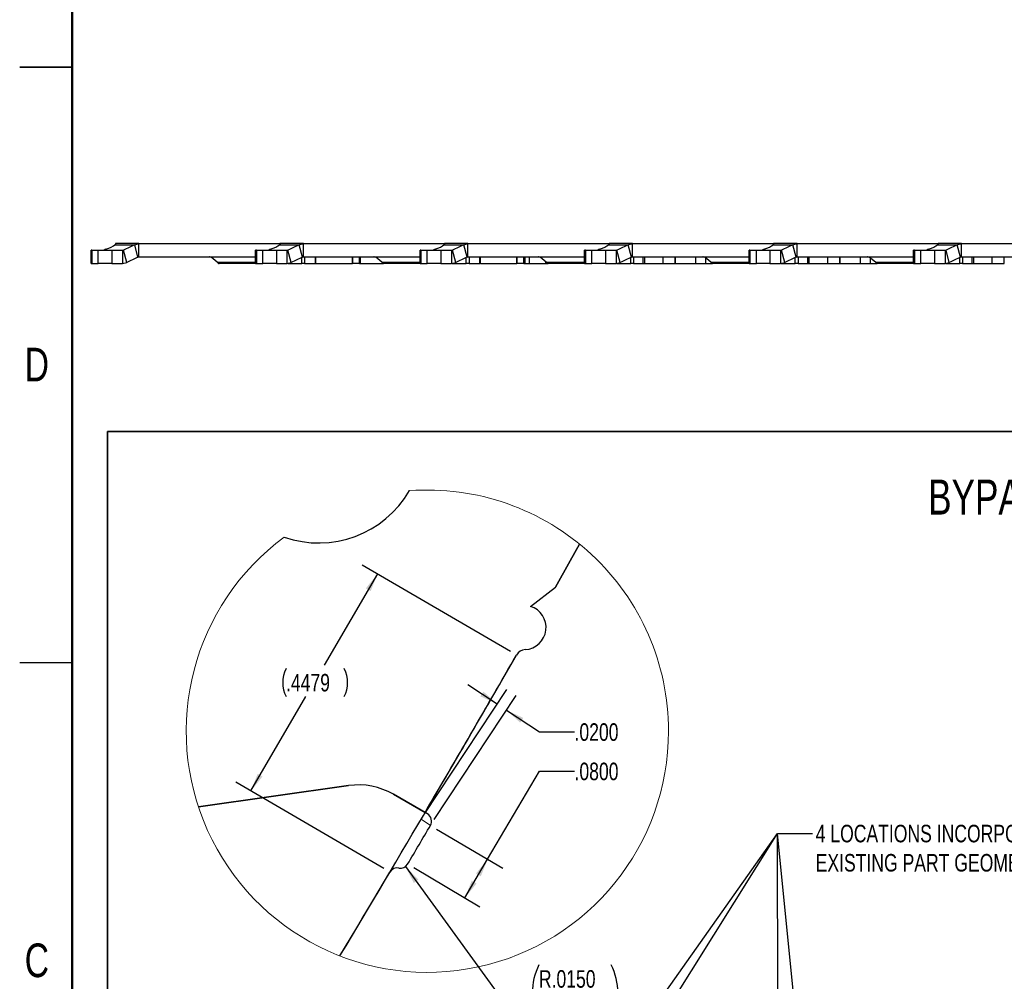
# Model space of a CAD drawing. Header units: inches. Extents: x 0.1 to 87.3, y 0.1 to 33.9.
# Tile 9 of 164: x 0.1 to 7.1, y 10.5 to 17.3. Entities that reach past the tile are written whole.
import ezdxf

# ---------------------------------------------------------------- set-up
doc = ezdxf.new("R2010")
doc.units = ezdxf.units.IN
doc.header["$MEASUREMENT"] = 0
doc.linetypes.add('CENTERX2', pattern=[0.8, 0.5, -0.1, 0.1, -0.1])
doc.layers.add('BOARDER_2', color=5, linetype='Continuous', lineweight=35)
doc.layers.add('DIMENSIONS', color=171, linetype='Continuous')
doc.layers.add('NOTES', color=5, linetype='Continuous')
doc.styles.add('SLDTEXTSTYLE0', font='TXT', dxfattribs={"width": 0.75})
doc.dimstyles.new('SLDDIMSTYLE11', dxfattribs={"dimtxt": 0.125, "dimasz": 0.13, "dimexe": 0, "dimexo": 0.0625, "dimgap": 0.03125, "dimtad": 0, "dimtih": 1, "dimtoh": 1, "dimdec": 4, "dimlfac": 0.25, "dimrnd": 1e-09, "dimzin": 4, "dimdsep": 46, "dimtxsty": 'SLDTEXTSTYLE0', "dimsah": 1, "dimcen": 0.09, "dimadec": 0, "dimazin": 1, "dimtfac": 1, "dimtdec": 4, "dimtofl": 0, "dimtmove": 0, "dimatfit": 3, "dimfxl": 1, "dimfrac": 2, "dimtolj": 1, "dimtzin": 12, "dimarcsym": 0})
doc.dimstyles.new('SLDDIMSTYLE12', dxfattribs={"dimtxt": 0.125, "dimasz": 0.13, "dimexe": 0, "dimexo": 0.0625, "dimgap": 0.03125, "dimtad": 0, "dimtih": 1, "dimtoh": 1, "dimdec": 4, "dimlfac": 0.25, "dimrnd": 1e-09, "dimzin": 4, "dimdsep": 46, "dimtxsty": 'SLDTEXTSTYLE0', "dimsah": 1, "dimcen": 0, "dimadec": 0, "dimazin": 1, "dimtfac": 1, "dimtdec": 4, "dimtofl": 0, "dimtmove": 0, "dimatfit": 3, "dimfxl": 1, "dimfrac": 2, "dimtolj": 1, "dimtzin": 12, "dimarcsym": 0})
doc.dimstyles.new('SLDDIMSTYLE13', dxfattribs={"dimtxt": 0.125, "dimasz": 0.13, "dimexe": 0, "dimexo": 0.0625, "dimgap": 0.03125, "dimtad": 0, "dimtih": 1, "dimtoh": 1, "dimdec": 4, "dimlfac": 0.25, "dimrnd": 1e-09, "dimzin": 12, "dimdsep": 46, "dimtxsty": 'SLDTEXTSTYLE0', "dimsah": 1, "dimcen": 0.09, "dimadec": 0, "dimazin": 3, "dimtfac": 1, "dimtdec": 4, "dimtofl": 0, "dimtmove": 0, "dimatfit": 3, "dimfxl": 1, "dimfrac": 2, "dimtolj": 1, "dimtzin": 12, "dimarcsym": 0})
doc.dimstyles.new('SLDDIMSTYLE4', dxfattribs={"dimtxt": 0.18, "dimasz": 0.13, "dimexe": 0, "dimexo": 0.0625, "dimgap": 0, "dimtad": 0, "dimtih": 1, "dimtoh": 1, "dimdec": 0, "dimrnd": 1e-09, "dimzin": 0, "dimdsep": 46, "dimtxsty": 'Standard', "dimsah": 1, "dimcen": 0.09, "dimadec": 0, "dimazin": 0, "dimtfac": 0.13, "dimtdec": 0, "dimtofl": 0, "dimtmove": 0, "dimatfit": 3, "dimfxl": 1, "dimfrac": 2, "dimtolj": 1, "dimtzin": 0, "dimarcsym": 0})
doc.dimstyles.new('SLDDIMSTYLE9', dxfattribs={"dimtxt": 0.125, "dimasz": 0.13, "dimexe": 0, "dimexo": 0.0625, "dimgap": 0.03125, "dimtad": 0, "dimtih": 1, "dimtoh": 1, "dimdec": 4, "dimlfac": 0.25, "dimrnd": 1e-09, "dimzin": 4, "dimdsep": 46, "dimtxsty": 'SLDTEXTSTYLE0', "dimsah": 1, "dimcen": 0.09, "dimadec": 0, "dimazin": 1, "dimtfac": 1, "dimtdec": 4, "dimtmove": 0, "dimatfit": 0, "dimfxl": 1, "dimfrac": 2, "dimtolj": 1, "dimtzin": 12, "dimarcsym": 0})

# ---------------------------------------------------------------- blocks, each defined once
blk = doc.blocks.new('_D_29')
at = {"layer": 'DIMENSIONS'}
for p, q in [((3.5314, 12.4558), (3.3228, 12.5935)), ((3.0162, 11.6754), (3.6003, 12.5601)), ((3.083, 11.6313), (3.6671, 12.5161)), ((3.5982, 12.4117), (3.8335, 12.2564)), ((3.8335, 12.2564), (4.0835, 12.2564))]:
    blk.add_line(p, q, dxfattribs=at)
for points in [[(3.5314, 12.4558), (3.434, 12.5441), (3.4119, 12.5107)], [(3.5982, 12.4117), (3.6957, 12.3234), (3.7177, 12.3568)]]:
    blk.add_solid(points, dxfattribs=at)
at = {"layer": 'DIMENSIONS', "insert": (4.0835, 12.3183), "char_height": 0.125, "attachment_point": 1, "style": 'SLDTEXTSTYLE0'}
blk.add_mtext('.0200', dxfattribs=at)
blk = doc.blocks.new('_D_30')
at = {"layer": 'DIMENSIONS'}
for p, q in [((3.4638, 11.3488), (3.8335, 11.9757)), ((3.8335, 11.9757), (4.0835, 11.9757)), ((3.0985, 11.5642), (3.5715, 11.2853)), ((3.3013, 11.0731), (3.4638, 11.3488)), ((2.936, 11.2885), (3.4089, 11.0096))]:
    blk.add_line(p, q, dxfattribs=at)
for points in [[(3.4638, 11.3488), (3.3806, 11.247), (3.415, 11.2266)], [(3.3013, 11.0731), (3.3845, 11.175), (3.3501, 11.1953)]]:
    blk.add_solid(points, dxfattribs=at)
at = {"layer": 'DIMENSIONS', "insert": (4.0835, 12.0376), "char_height": 0.125, "attachment_point": 1, "style": 'SLDTEXTSTYLE0'}
blk.add_mtext('.0800', dxfattribs=at)
blk = doc.blocks.new('_D_31')
at = {"layer": 'DIMENSIONS'}
for p, q in [((3.626, 12.8299), (2.5695, 13.4463)), ((2.6774, 13.3834), (2.2982, 12.7334)), ((1.7746, 11.836), (2.1676, 12.5096)), ((2.7233, 11.2825), (1.6667, 11.8989))]:
    blk.add_line(p, q, dxfattribs=at)
for centre, start, end in [((2.2236, 12.6088), 153.43495, 206.56505), ((2.2423, 12.6088), 333.43495, 26.56505)]:
    blk.add_arc(centre, 0.2219, start, end, dxfattribs=at)
for points in [[(2.6774, 13.3834), (2.5946, 13.2811), (2.6292, 13.261)], [(1.7746, 11.836), (1.8574, 11.9382), (1.8229, 11.9583)]]:
    blk.add_solid(points, dxfattribs=at)
at = {"layer": 'DIMENSIONS', "insert": (2.0251, 12.6707), "char_height": 0.125, "attachment_point": 1, "style": 'SLDTEXTSTYLE0'}
blk.add_mtext('.4479', dxfattribs=at)
blk = doc.blocks.new('_D_32')
at = {"layer": 'DIMENSIONS'}
for p, q in [((2.8766, 11.296), (3.5324, 10.396)), ((3.5324, 10.396), (3.7824, 10.396))]:
    blk.add_line(p, q, dxfattribs=at)
for centre, start, end in [((4.2262, 10.396), 153.43495, 206.56505), ((3.9493, 10.396), 333.43495, 26.56505)]:
    blk.add_arc(centre, 0.4437, start, end, dxfattribs=at)
blk.add_solid([(2.8766, 11.296), (2.937, 11.1792), (2.9693, 11.2027)], dxfattribs=at)
at = {"layer": 'DIMENSIONS', "char_height": 0.125, "attachment_point": 1, "style": 'SLDTEXTSTYLE0'}
for s, insert in [('R.0150', (3.8293, 10.5572)), ('TYP', (3.9536, 10.3587))]:
    blk.add_mtext(s, dxfattribs=dict(at, insert=insert))

msp = doc.modelspace()

# ---------------------------------------------------------------- linework, layer by layer
at = {"color": 7, "linetype": 'Continuous', "lineweight": 50}
msp.add_line((0.5, 0.5), (0.5, 33.5), dxfattribs=at)
at = {"color": 7, "linetype": 'Continuous', "lineweight": 25}
for p, q in [((0.124961, 17), (0.500039, 17)), ((0.5, 17), (0.125, 17)), ((0.807975, 15.739943), (0.807975, 15.734976)), ((0.807975, 15.739943), (0.808313, 15.739943)), ((0.808927, 15.739943), (0.808313, 15.739943)), ((0.808313, 15.739943), (0.808313, 15.735301)), ((0.810804, 15.73981), (0.808927, 15.739943)), ((0.975991, 15.739943), (0.808927, 15.739943)), ((0.92769, 15.740312), (0.92769, 15.739943)), ((0.943417, 15.739943), (0.943417, 15.740312)), ((0.945501, 15.731844), (0.975991, 15.739943)), ((0.95877, 15.739943), (0.95877, 15.740312)), ((0.975991, 15.645455), (0.975991, 15.739943)), ((0.975991, 15.739943), (1.982677, 15.739943)), ((1.007588, 15.740312), (1.007588, 15.739943)), ((1.021171, 15.739943), (1.021171, 15.740312)), ((1.156714, 15.740312), (1.156714, 15.739943)), ((1.168962, 15.740312), (1.168962, 15.739943)), ((1.261556, 15.740312), (1.261556, 15.739943)), ((1.267818, 15.740312), (1.267818, 15.739943)), ((1.301226, 15.739943), (1.301226, 15.740312)), ((1.307488, 15.739943), (1.307488, 15.740312)), ((1.382534, 15.740337), (1.382534, 15.739943)), ((1.396754, 15.740312), (1.396754, 15.739943)), ((1.412746, 15.739943), (1.412746, 15.740312)), ((1.428744, 15.739943), (1.428744, 15.740312)), ((1.49799, 15.740312), (1.49799, 15.739943)), ((1.504537, 15.740312), (1.504537, 15.739943)), ((1.538527, 15.740312), (1.538527, 15.739943)), ((1.545274, 15.740312), (1.545274, 15.739943)), ((1.566881, 15.739943), (1.566881, 15.740312)), ((1.574068, 15.739943), (1.574068, 15.740312)), ((1.584272, 15.739943), (1.584272, 15.740312)), ((1.590912, 15.739943), (1.590912, 15.740312)), ((1.981725, 15.739943), (1.981725, 15.734976)), ((1.981725, 15.739943), (1.982063, 15.739943)), ((1.982677, 15.739943), (1.982063, 15.739943)), ((1.982063, 15.739943), (1.982063, 15.735301)), ((1.984554, 15.73981), (1.982677, 15.739943)), ((2.149741, 15.739943), (1.982677, 15.739943)), ((2.10144, 15.740312), (2.10144, 15.739943)), ((2.117167, 15.739943), (2.117167, 15.740312)), ((2.119251, 15.731844), (2.149741, 15.739943)), ((2.13252, 15.739943), (2.13252, 15.740312)), ((2.149741, 15.645455), (2.149741, 15.739943)), ((2.149741, 15.739943), (3.155475, 15.739943)), ((2.181338, 15.740312), (2.181338, 15.739943)), ((2.194921, 15.739943), (2.194921, 15.740312)), ((2.330464, 15.740312), (2.330464, 15.739943)), ((2.342712, 15.740312), (2.342712, 15.739943)), ((2.435306, 15.740312), (2.435306, 15.739943)), ((2.441568, 15.740312), (2.441568, 15.739943)), ((2.474976, 15.739943), (2.474976, 15.740312)), ((2.481238, 15.739943), (2.481238, 15.740312)), ((2.556284, 15.740337), (2.556284, 15.739943)), ((2.570504, 15.740312), (2.570504, 15.739943)), ((2.586496, 15.739943), (2.586496, 15.740312)), ((2.602494, 15.739943), (2.602494, 15.740312)), ((2.67174, 15.740312), (2.67174, 15.739943)), ((2.678287, 15.740312), (2.678287, 15.739943)), ((2.712277, 15.740312), (2.712277, 15.739943)), ((2.719024, 15.740312), (2.719024, 15.739943)), ((2.740631, 15.739943), (2.740631, 15.740312)), ((2.747818, 15.739943), (2.747818, 15.740312)), ((2.758022, 15.739943), (2.758022, 15.740312)), ((2.764662, 15.739943), (2.764662, 15.740312)), ((3.155475, 15.739943), (3.155475, 15.734976)), ((3.155475, 15.739943), (3.155813, 15.739943)), ((3.156427, 15.739943), (3.155813, 15.739943)), ((3.155813, 15.739943), (3.155813, 15.735301)), ((3.158304, 15.73981), (3.156427, 15.739943)), ((3.323491, 15.739943), (3.156427, 15.739943)), ((3.27519, 15.740312), (3.27519, 15.739943)), ((3.290917, 15.739943), (3.290917, 15.740312)), ((3.293001, 15.731844), (3.323491, 15.739943)), ((3.30627, 15.739943), (3.30627, 15.740312)), ((3.323491, 15.645455), (3.323491, 15.739943)), ((3.323491, 15.739943), (4.329225, 15.739943)), ((3.355088, 15.740312), (3.355088, 15.739943)), ((3.368671, 15.739943), (3.368671, 15.740312)), ((3.504214, 15.740312), (3.504214, 15.739943)), ((3.516462, 15.740312), (3.516462, 15.739943)), ((3.609056, 15.740312), (3.609056, 15.739943)), ((3.615318, 15.740312), (3.615318, 15.739943)), ((3.648726, 15.739943), (3.648726, 15.740312)), ((3.654988, 15.739943), (3.654988, 15.740312)), ((3.730034, 15.740337), (3.730034, 15.739943)), ((3.744254, 15.740312), (3.744254, 15.739943)), ((3.760246, 15.739943), (3.760246, 15.740312)), ((3.776244, 15.739943), (3.776244, 15.740312)), ((3.84549, 15.740312), (3.84549, 15.739943)), ((3.852037, 15.740312), (3.852037, 15.739943)), ((3.886027, 15.740312), (3.886027, 15.739943)), ((3.892774, 15.740312), (3.892774, 15.739943)), ((3.914381, 15.739943), (3.914381, 15.740312)), ((3.921568, 15.739943), (3.921568, 15.740312)), ((3.931772, 15.739943), (3.931772, 15.740312)), ((3.938412, 15.739943), (3.938412, 15.740312)), ((4.329225, 15.739943), (4.329225, 15.734976)), ((4.329225, 15.739943), (4.329563, 15.739943)), ((4.330177, 15.739943), (4.329563, 15.739943)), ((4.329563, 15.739943), (4.329563, 15.735301)), ((4.332054, 15.73981), (4.330177, 15.739943)), ((4.497241, 15.739943), (4.330177, 15.739943)), ((4.44894, 15.740312), (4.44894, 15.739943)), ((4.464667, 15.739943), (4.464667, 15.740312)), ((4.466751, 15.731844), (4.497241, 15.739943)), ((4.48002, 15.739943), (4.48002, 15.740312)), ((4.497241, 15.645455), (4.497241, 15.739943)), ((4.497241, 15.739943), (5.502975, 15.739943)), ((4.528838, 15.740312), (4.528838, 15.739943)), ((4.542421, 15.739943), (4.542421, 15.740312)), ((4.677964, 15.740312), (4.677964, 15.739943)), ((4.690212, 15.740312), (4.690212, 15.739943)), ((4.782806, 15.740312), (4.782806, 15.739943)), ((4.789068, 15.740312), (4.789068, 15.739943)), ((4.822476, 15.739943), (4.822476, 15.740312)), ((4.828738, 15.739943), (4.828738, 15.740312)), ((4.903784, 15.740337), (4.903784, 15.739943)), ((4.918004, 15.740312), (4.918004, 15.739943)), ((4.933996, 15.739943), (4.933996, 15.740312)), ((4.949994, 15.739943), (4.949994, 15.740312)), ((5.01924, 15.740312), (5.01924, 15.739943)), ((5.025787, 15.740312), (5.025787, 15.739943)), ((5.059777, 15.740312), (5.059777, 15.739943)), ((5.066524, 15.740312), (5.066524, 15.739943)), ((5.088131, 15.739943), (5.088131, 15.740312)), ((5.095318, 15.739943), (5.095318, 15.740312)), ((5.105522, 15.739943), (5.105522, 15.740312)), ((5.112162, 15.739943), (5.112162, 15.740312)), ((5.502975, 15.739943), (5.502975, 15.734976)), ((5.502975, 15.739943), (5.503313, 15.739943)), ((5.503927, 15.739943), (5.503313, 15.739943)), ((5.503313, 15.739943), (5.503313, 15.735301)), ((5.505804, 15.73981), (5.503927, 15.739943)), ((5.670991, 15.739943), (5.503927, 15.739943)), ((5.62269, 15.740312), (5.62269, 15.739943)), ((5.638417, 15.739943), (5.638417, 15.740312)), ((5.640501, 15.731844), (5.670991, 15.739943)), ((5.65377, 15.739943), (5.65377, 15.740312)), ((5.670991, 15.645455), (5.670991, 15.739943)), ((5.670991, 15.739943), (6.676725, 15.739943)), ((5.702588, 15.740312), (5.702588, 15.739943)), ((5.716171, 15.739943), (5.716171, 15.740312)), ((5.851714, 15.740312), (5.851714, 15.739943)), ((5.863962, 15.740312), (5.863962, 15.739943)), ((5.956556, 15.740312), (5.956556, 15.739943)), ((5.962818, 15.740312), (5.962818, 15.739943)), ((5.996226, 15.739943), (5.996226, 15.740312)), ((6.002488, 15.739943), (6.002488, 15.740312)), ((6.077534, 15.740337), (6.077534, 15.739943)), ((6.091754, 15.740312), (6.091754, 15.739943)), ((6.107746, 15.739943), (6.107746, 15.740312)), ((6.123744, 15.739943), (6.123744, 15.740312)), ((6.19299, 15.740312), (6.19299, 15.739943)), ((6.199537, 15.740312), (6.199537, 15.739943)), ((6.233527, 15.740312), (6.233527, 15.739943)), ((6.240274, 15.740312), (6.240274, 15.739943)), ((6.261881, 15.739943), (6.261881, 15.740312)), ((6.269068, 15.739943), (6.269068, 15.740312)), ((6.279272, 15.739943), (6.279272, 15.740312)), ((6.285912, 15.739943), (6.285912, 15.740312)), ((6.676725, 15.739943), (6.676725, 15.734976)), ((6.676725, 15.739943), (6.677063, 15.739943)), ((6.677677, 15.739943), (6.677063, 15.739943)), ((6.677063, 15.739943), (6.677063, 15.735301)), ((6.679554, 15.73981), (6.677677, 15.739943)), ((6.844741, 15.739943), (6.677677, 15.739943)), ((6.79644, 15.740312), (6.79644, 15.739943)), ((6.812167, 15.739943), (6.812167, 15.740312)), ((6.814251, 15.731844), (6.844741, 15.739943)), ((6.82752, 15.739943), (6.82752, 15.740312)), ((6.844741, 15.645455), (6.844741, 15.739943)), ((6.844741, 15.739943), (7.850475, 15.739943)), ((6.876338, 15.740312), (6.876338, 15.739943)), ((6.889921, 15.739943), (6.889921, 15.740312)), ((7.025464, 15.740312), (7.025464, 15.739943)), ((7.037712, 15.740312), (7.037712, 15.739943)), ((7.130306, 15.740312), (7.130306, 15.739943)), ((7.136568, 15.740312), (7.136568, 15.739943)), ((0.633727, 15.692684), (0.633727, 15.598196)), ((0.634326, 15.692684), (0.633727, 15.692684)), ((0.634326, 15.598196), (0.634326, 15.692684)), ((0.639993, 15.692684), (0.634326, 15.692684)), ((0.639993, 15.692684), (0.639993, 15.598196)), ((0.639993, 15.692684), (0.685749, 15.692684)), ((0.685749, 15.598196), (0.685749, 15.692684)), ((0.685749, 15.692684), (0.783001, 15.692684)), ((0.740741, 15.701612), (0.728155, 15.693778)), ((0.728155, 15.693778), (0.865287, 15.693778)), ((0.783001, 15.692684), (0.783001, 15.598196)), ((0.783001, 15.692684), (0.85832, 15.692684)), ((0.804717, 15.731844), (0.945501, 15.731844)), ((0.85832, 15.692684), (0.865287, 15.693778)), ((0.85832, 15.692684), (0.85832, 15.598196)), ((0.888696, 15.606294), (0.865287, 15.693778)), ((0.96891, 15.64436), (0.945501, 15.731844)), ((1.807477, 15.692684), (1.807477, 15.598196)), ((1.808076, 15.692684), (1.807477, 15.692684)), ((1.808076, 15.598196), (1.808076, 15.692684)), ((1.813743, 15.692684), (1.808076, 15.692684)), ((1.813743, 15.692684), (1.813743, 15.598196)), ((1.813743, 15.692684), (1.859499, 15.692684)), ((1.859499, 15.598196), (1.859499, 15.692684)), ((1.859499, 15.692684), (1.956751, 15.692684)), ((1.914491, 15.701612), (1.901905, 15.693778)), ((1.901905, 15.693778), (2.039037, 15.693778)), ((1.956751, 15.692684), (1.956751, 15.598196)), ((1.956751, 15.692684), (2.03207, 15.692684)), ((1.978467, 15.731844), (2.119251, 15.731844)), ((2.03207, 15.692684), (2.039037, 15.693778)), ((2.03207, 15.692684), (2.03207, 15.598196)), ((2.062446, 15.606294), (2.039037, 15.693778)), ((2.14266, 15.64436), (2.119251, 15.731844)), ((2.981227, 15.692684), (2.981227, 15.598196)), ((2.981826, 15.692684), (2.981227, 15.692684)), ((2.981826, 15.598196), (2.981826, 15.692684)), ((2.987493, 15.692684), (2.981826, 15.692684)), ((2.987493, 15.692684), (2.987493, 15.598196)), ((2.987493, 15.692684), (3.033249, 15.692684)), ((3.033249, 15.598196), (3.033249, 15.692684)), ((3.033249, 15.692684), (3.130501, 15.692684)), ((3.088241, 15.701612), (3.075655, 15.693778)), ((3.075655, 15.693778), (3.212787, 15.693778)), ((3.130501, 15.692684), (3.130501, 15.598196)), ((3.130501, 15.692684), (3.20582, 15.692684)), ((3.152217, 15.731844), (3.293001, 15.731844)), ((3.20582, 15.692684), (3.212787, 15.693778)), ((3.20582, 15.692684), (3.20582, 15.598196)), ((3.236196, 15.606294), (3.212787, 15.693778)), ((3.31641, 15.64436), (3.293001, 15.731844)), ((4.154977, 15.692684), (4.154977, 15.598196)), ((4.155576, 15.692684), (4.154977, 15.692684)), ((4.155576, 15.598196), (4.155576, 15.692684)), ((4.161243, 15.692684), (4.155576, 15.692684)), ((4.161243, 15.692684), (4.161243, 15.598196)), ((4.161243, 15.692684), (4.206999, 15.692684)), ((4.206999, 15.598196), (4.206999, 15.692684)), ((4.206999, 15.692684), (4.304251, 15.692684)), ((4.261991, 15.701612), (4.249405, 15.693778)), ((4.249405, 15.693778), (4.386537, 15.693778)), ((4.304251, 15.692684), (4.304251, 15.598196)), ((4.304251, 15.692684), (4.37957, 15.692684)), ((4.325967, 15.731844), (4.466751, 15.731844)), ((4.37957, 15.692684), (4.386537, 15.693778)), ((4.37957, 15.692684), (4.37957, 15.598196)), ((4.409946, 15.606294), (4.386537, 15.693778)), ((4.49016, 15.64436), (4.466751, 15.731844)), ((5.328727, 15.692684), (5.328727, 15.598196)), ((5.329326, 15.692684), (5.328727, 15.692684)), ((5.329326, 15.598196), (5.329326, 15.692684)), ((5.334993, 15.692684), (5.329326, 15.692684)), ((5.334993, 15.692684), (5.334993, 15.598196)), ((5.334993, 15.692684), (5.380749, 15.692684)), ((5.380749, 15.598196), (5.380749, 15.692684)), ((5.380749, 15.692684), (5.478001, 15.692684)), ((5.435741, 15.701612), (5.423155, 15.693778)), ((5.423155, 15.693778), (5.560287, 15.693778)), ((5.478001, 15.692684), (5.478001, 15.598196)), ((5.478001, 15.692684), (5.55332, 15.692684)), ((5.499717, 15.731844), (5.640501, 15.731844)), ((5.55332, 15.692684), (5.560287, 15.693778)), ((5.55332, 15.692684), (5.55332, 15.598196)), ((5.583696, 15.606294), (5.560287, 15.693778)), ((5.66391, 15.64436), (5.640501, 15.731844)), ((6.502477, 15.692684), (6.502477, 15.598196)), ((6.503076, 15.692684), (6.502477, 15.692684)), ((6.503076, 15.598196), (6.503076, 15.692684)), ((6.508743, 15.692684), (6.503076, 15.692684)), ((6.508743, 15.692684), (6.508743, 15.598196)), ((6.508743, 15.692684), (6.554499, 15.692684)), ((6.554499, 15.598196), (6.554499, 15.692684)), ((6.554499, 15.692684), (6.651751, 15.692684)), ((6.609491, 15.701612), (6.596905, 15.693778)), ((6.596905, 15.693778), (6.734037, 15.693778)), ((6.651751, 15.692684), (6.651751, 15.598196)), ((6.651751, 15.692684), (6.72707, 15.692684)), ((6.673467, 15.731844), (6.814251, 15.731844)), ((6.72707, 15.692684), (6.734037, 15.693778)), ((6.72707, 15.692684), (6.72707, 15.598196)), ((6.757446, 15.606294), (6.734037, 15.693778)), ((6.83766, 15.64436), (6.814251, 15.731844)), ((0.633727, 15.598196), (0.634326, 15.598196)), ((0.634326, 15.598196), (0.639993, 15.598196)), ((0.639993, 15.598196), (0.685749, 15.598196)), ((0.783001, 15.598196), (0.685749, 15.598196)), ((0.783001, 15.598196), (0.85832, 15.598196)), ((0.85832, 15.598196), (0.888696, 15.606294)), ((0.96891, 15.64436), (0.975991, 15.645455)), ((0.975991, 15.645455), (1.807477, 15.645455)), ((1.570207, 15.644071), (1.483725, 15.644071)), ((1.53479, 15.608451), (1.491113, 15.642409)), ((1.53479, 15.608451), (1.807477, 15.608451)), ((1.807477, 15.598214), (1.547118, 15.598214)), ((1.570207, 15.645455), (1.570207, 15.642502)), ((1.807477, 15.642502), (1.570207, 15.642502)), ((1.807477, 15.598196), (1.808076, 15.598196)), ((1.808076, 15.598196), (1.813743, 15.598196)), ((1.813743, 15.598196), (1.859499, 15.598196)), ((1.956751, 15.598196), (1.859499, 15.598196)), ((1.956751, 15.598196), (2.03207, 15.598196)), ((2.03207, 15.598196), (2.062446, 15.606294)), ((2.0376, 15.598214), (2.136998, 15.598214)), ((2.136998, 15.598214), (2.136998, 15.641682)), ((2.157825, 15.598214), (2.136998, 15.598214)), ((2.14266, 15.64436), (2.149741, 15.645455)), ((2.149741, 15.645455), (2.981227, 15.645455)), ((2.157825, 15.645455), (2.157825, 15.598214)), ((2.157825, 15.598214), (2.235269, 15.598214)), ((2.235269, 15.598214), (2.235269, 15.645455)), ((2.238886, 15.598214), (2.235269, 15.598214)), ((2.238886, 15.598214), (2.238886, 15.645455)), ((2.238886, 15.598214), (2.498751, 15.598214)), ((2.498751, 15.598214), (2.498751, 15.645455)), ((2.501147, 15.598214), (2.498751, 15.598214)), ((2.501147, 15.598214), (2.501147, 15.645455)), ((2.548353, 15.598214), (2.501147, 15.598214)), ((2.548353, 15.598214), (2.548353, 15.645455)), ((2.548353, 15.598214), (2.557083, 15.598214)), ((2.557083, 15.598214), (2.557083, 15.645455)), ((2.557083, 15.598214), (2.720868, 15.598214)), ((2.743957, 15.644071), (2.657475, 15.644071)), ((2.70854, 15.608451), (2.664863, 15.642409)), ((2.70854, 15.608451), (2.981227, 15.608451)), ((2.981227, 15.598214), (2.720868, 15.598214)), ((2.743957, 15.645455), (2.743957, 15.642502)), ((2.981227, 15.642502), (2.743957, 15.642502)), ((2.981227, 15.598196), (2.981826, 15.598196)), ((2.981826, 15.598196), (2.987493, 15.598196)), ((2.987493, 15.598196), (3.033249, 15.598196)), ((3.130501, 15.598196), (3.033249, 15.598196)), ((3.130501, 15.598196), (3.20582, 15.598196)), ((3.20582, 15.598196), (3.236196, 15.606294)), ((3.21135, 15.598214), (3.310748, 15.598214)), ((3.310748, 15.598214), (3.310748, 15.641682)), ((3.331575, 15.598214), (3.310748, 15.598214)), ((3.31641, 15.64436), (3.323491, 15.645455)), ((3.323491, 15.645455), (4.154977, 15.645455)), ((3.331575, 15.645455), (3.331575, 15.598214)), ((3.331575, 15.598214), (3.409019, 15.598214)), ((3.409019, 15.598214), (3.409019, 15.645455)), ((3.412636, 15.598214), (3.409019, 15.598214)), ((3.412636, 15.598214), (3.412636, 15.645455)), ((3.412636, 15.598214), (3.672501, 15.598214)), ((3.672501, 15.598214), (3.672501, 15.645455)), ((3.674897, 15.598214), (3.672501, 15.598214)), ((3.674897, 15.598214), (3.674897, 15.645455)), ((3.722103, 15.598214), (3.674897, 15.598214)), ((3.722103, 15.598214), (3.722103, 15.645455)), ((3.722103, 15.598214), (3.730833, 15.598214)), ((3.730833, 15.598214), (3.730833, 15.645455)), ((3.730833, 15.598214), (3.761895, 15.598214)), ((3.761895, 15.598214), (3.761895, 15.645455)), ((3.761895, 15.598214), (3.876247, 15.598214)), ((3.917707, 15.644071), (3.831225, 15.644071)), ((3.88229, 15.608451), (3.838613, 15.642409)), ((3.876247, 15.61315), (3.876247, 15.598214)), ((3.876247, 15.598214), (3.891604, 15.598214)), ((3.88229, 15.608451), (4.154977, 15.608451)), ((3.891604, 15.598214), (3.894618, 15.598214)), ((4.154977, 15.598214), (3.894618, 15.598214)), ((3.917707, 15.645455), (3.917707, 15.642502)), ((4.154977, 15.642502), (3.917707, 15.642502)), ((4.154977, 15.598196), (4.155576, 15.598196)), ((4.155576, 15.598196), (4.161243, 15.598196)), ((4.161243, 15.598196), (4.206999, 15.598196)), ((4.304251, 15.598196), (4.206999, 15.598196)), ((4.304251, 15.598196), (4.37957, 15.598196)), ((4.37957, 15.598196), (4.409946, 15.606294)), ((4.3851, 15.598214), (4.484498, 15.598214)), ((4.484498, 15.598214), (4.484498, 15.641682)), ((4.505325, 15.598214), (4.484498, 15.598214)), ((4.49016, 15.64436), (4.497241, 15.645455)), ((4.497241, 15.645455), (5.328727, 15.645455)), ((4.505325, 15.645455), (4.505325, 15.598214)), ((4.505325, 15.598214), (4.573329, 15.598214)), ((4.573329, 15.598214), (4.573329, 15.645455)), ((4.573329, 15.598214), (4.581823, 15.598214)), ((4.581823, 15.645455), (4.581823, 15.598214)), ((4.581823, 15.598214), (4.714078, 15.598214)), ((4.714078, 15.645455), (4.714078, 15.598214)), ((4.714078, 15.598214), (4.802435, 15.598214)), ((4.802435, 15.598214), (4.802435, 15.645455)), ((4.802435, 15.645455), (4.802435, 15.598214)), ((4.802435, 15.598214), (4.947439, 15.598214)), ((4.947439, 15.645455), (4.947439, 15.598214)), ((4.947439, 15.598214), (5.018223, 15.598214)), ((5.091457, 15.644071), (5.004975, 15.644071)), ((5.05604, 15.608451), (5.012363, 15.642409)), ((5.018223, 15.637853), (5.018223, 15.598214)), ((5.018223, 15.598214), (5.068368, 15.598214)), ((5.05604, 15.608451), (5.328727, 15.608451)), ((5.328727, 15.598214), (5.068368, 15.598214)), ((5.091457, 15.645455), (5.091457, 15.642502)), ((5.328727, 15.642502), (5.091457, 15.642502)), ((5.328727, 15.598196), (5.329326, 15.598196)), ((5.329326, 15.598196), (5.334993, 15.598196)), ((5.334993, 15.598196), (5.380749, 15.598196)), ((5.478001, 15.598196), (5.380749, 15.598196)), ((5.478001, 15.598196), (5.55332, 15.598196)), ((5.55332, 15.598196), (5.583696, 15.606294)), ((5.55885, 15.598214), (5.658248, 15.598214)), ((5.658248, 15.598214), (5.658248, 15.641682)), ((5.679075, 15.598214), (5.658248, 15.598214)), ((5.66391, 15.64436), (5.670991, 15.645455)), ((5.670991, 15.645455), (6.502477, 15.645455)), ((5.679075, 15.645455), (5.679075, 15.598214)), ((5.679075, 15.598214), (5.747079, 15.598214)), ((5.747079, 15.598214), (5.747079, 15.645455)), ((5.747079, 15.598214), (5.755573, 15.598214)), ((5.755573, 15.645455), (5.755573, 15.598214)), ((5.755573, 15.598214), (5.887828, 15.598214)), ((5.887828, 15.645455), (5.887828, 15.598214)), ((5.887828, 15.598214), (5.976185, 15.598214)), ((5.976185, 15.598214), (5.976185, 15.645455)), ((5.976185, 15.645455), (5.976185, 15.598214)), ((5.976185, 15.598214), (6.121189, 15.598214)), ((6.121189, 15.645455), (6.121189, 15.598214)), ((6.121189, 15.598214), (6.191973, 15.598214)), ((6.265207, 15.644071), (6.178725, 15.644071)), ((6.22979, 15.608451), (6.186113, 15.642409)), ((6.191973, 15.637853), (6.191973, 15.598214)), ((6.191973, 15.598214), (6.242118, 15.598214)), ((6.22979, 15.608451), (6.502477, 15.608451)), ((6.502477, 15.598214), (6.242118, 15.598214)), ((6.265207, 15.645455), (6.265207, 15.642502)), ((6.502477, 15.642502), (6.265207, 15.642502)), ((6.502477, 15.598196), (6.503076, 15.598196)), ((6.503076, 15.598196), (6.508743, 15.598196)), ((6.508743, 15.598196), (6.554499, 15.598196)), ((6.651751, 15.598196), (6.554499, 15.598196)), ((6.651751, 15.598196), (6.72707, 15.598196)), ((6.72707, 15.598196), (6.757446, 15.606294)), ((6.7326, 15.598214), (6.831998, 15.598214)), ((6.831998, 15.598214), (6.831998, 15.641682)), ((6.852825, 15.598214), (6.831998, 15.598214)), ((6.83766, 15.64436), (6.844741, 15.645455)), ((6.844741, 15.645455), (7.676227, 15.645455)), ((6.852825, 15.645455), (6.852825, 15.598214)), ((6.852825, 15.598214), (6.920829, 15.598214)), ((6.920829, 15.598214), (6.920829, 15.645455)), ((6.920829, 15.598214), (6.929323, 15.598214)), ((6.929323, 15.645455), (6.929323, 15.598214)), ((6.929323, 15.598214), (7.061578, 15.598214)), ((7.061578, 15.645455), (7.061578, 15.598214)), ((7.061578, 15.598214), (7.149935, 15.598214)), ((7.149935, 15.598214), (7.149935, 15.645455)), ((3.769303, 13.151803), (3.946794, 13.290297)), ((3.769303, 13.151803), (3.946794, 13.290297)), ((0.5, 12.75), (0.125, 12.75)), ((2.472001, 11.873887), (1.399728, 11.723188)), ((1.399728, 11.723187), (2.472001, 11.873887)), ((3.033735, 11.671962), (2.79159, 11.811765)), ((2.79159, 11.811765), (3.016821, 11.681729))]:
    msp.add_line(p, q, dxfattribs=at)
at = {"color": 7, "linetype": 'CENTERX2', "lineweight": 18}
msp.add_line((3.055456, 11.589585), (2.988691, 11.633659), dxfattribs=at)
at = {"color": 7, "linetype": 'Continuous', "lineweight": 25, "flags": 128}
for points in [[(4.120187, 13.596116), (4.052843, 13.477072), (3.946794, 13.290297)], [(3.946794, 13.290297), (4.052843, 13.477072), (4.120187, 13.596116)], [(2.409454, 10.658685), (2.45336, 10.731639), (2.766439, 11.257328)]]:
    msp.add_lwpolyline(points, dxfattribs=at)
at = {"color": 7, "linetype": 'Continuous', "lineweight": 25}
for centre, radius, start, end in [((0.724425, 15.699584), 0.006901, 270.598289, 302.7176351), ((15.265322, -14.546912), 33.494183, 115.3110099, 115.4628914), ((1.898175, 15.699584), 0.006901, 270.598289, 302.7176351), ((16.439072, -14.546912), 33.494183, 115.3110099, 115.4628914), ((3.071925, 15.699584), 0.006901, 270.598289, 302.7176351), ((17.612822, -14.546912), 33.494183, 115.3110099, 115.4628914), ((4.245675, 15.699584), 0.006901, 270.598289, 302.7176351), ((18.786572, -14.546912), 33.494183, 115.3110099, 115.4628914), ((5.419425, 15.699584), 0.006901, 270.598289, 302.7176351), ((19.960322, -14.546912), 33.494183, 115.3110099, 115.4628914), ((6.593175, 15.699584), 0.006901, 270.598289, 302.7176351), ((21.134072, -14.546912), 33.494183, 115.3110099, 115.4628914), ((15.288731, -14.634395), 33.494183, 115.3110099, 115.4628914), ((16.462481, -14.634395), 33.494183, 115.3110099, 115.4628914), ((17.636231, -14.634395), 33.494183, 115.3110099, 115.4628914), ((18.809981, -14.634395), 33.494183, 115.3110099, 115.4628914), ((19.983731, -14.634395), 33.494183, 115.3110099, 115.4628914), ((21.157481, -14.634395), 33.494183, 115.3110099, 115.4628914), ((2.259095, 14.353028), 0.748096, 250.7590698, 329.895788), ((3.723, 13.001285), 0.15748, 273.5179712, 72.9006841), ((3.723, 13.001285), 0.15748, 273.5179712, 72.9006841), ((-111.443653, 78.928163), 132.752704, 329.05193812, 330.12596671), ((-111.730771, 79.093909), 133.084228, 329.56651759, 330.1256611), ((3.737494, 12.765505), 0.078744, 93.5171732, 150.1233182), ((3.737494, 12.765505), 0.078744, 93.5171732, 150.1233182), ((2.541585, 11.378731), 0.500021, 60.0007609, 97.9993642), ((2.541585, 11.378731), 0.500021, 60.0007609, 97.9993642), ((3.003738, 11.62), 0.059999, 329.5395422, 60.002448), ((-110.106817, 78.135978), 131.278796, 329.40218449, 329.54184654), ((2.841266, 11.344473), 0.059993, 258.8474089, 329.4085116), ((2.818059, 11.226749), 0.059998, 78.8488424, 149.3573985)]:
    msp.add_arc(centre, radius, start, end, dxfattribs=at)
at = {"color": 7, "linetype": 'Continuous', "lineweight": 18}
for centre, radius, start, end in [((3.033739, 12.261987), 1.720542, 359.9998184, 94.2482685), ((3.033735, 12.261981), 1.720547, 126.4067263, 0.0000013)]:
    msp.add_arc(centre, radius, start, end, dxfattribs=at)
at = {"color": 7, "linetype": 'Continuous', "lineweight": 25}
for centre, major_axis, ratio, start_param, end_param in [((0.737817, 15.723557), (0.073561, 0.021584), 0.28569199, 4.6683753, 5.76314731), ((1.911567, 15.723557), (0.073561, 0.021584), 0.28569199, 4.6683753, 5.76314731), ((3.085317, 15.723557), (0.073561, 0.021584), 0.28569199, 4.6683753, 5.76314731), ((4.259067, 15.723557), (0.073561, 0.021584), 0.28569199, 4.6683753, 5.76314731), ((5.432817, 15.723557), (0.073561, 0.021584), 0.28569199, 4.6683753, 5.76314731), ((6.606567, 15.723557), (0.073561, 0.021584), 0.28569199, 4.6683753, 5.76314731), ((1.478128, 15.630691), (0, 0.014764), 0.54633702, 5.96784856, 6.28318531), ((1.53586, 15.707466), (-0.031139, 0.108279), 0.46710741, 2.57173029, 2.59923308), ((2.651878, 15.630691), (0, 0.014764), 0.54633702, 5.96784856, 6.28318531), ((2.70961, 15.707466), (-0.031139, 0.108279), 0.46710741, 2.57173029, 2.59923308), ((3.825628, 15.630691), (0, 0.014764), 0.54633702, 5.96784856, 6.28318531), ((3.88336, 15.707466), (-0.031139, 0.108279), 0.46710741, 2.57173029, 2.59923308), ((4.999378, 15.630691), (0, 0.014764), 0.54633702, 5.96784856, 6.28318531), ((5.05711, 15.707466), (-0.031139, 0.108279), 0.46710741, 2.57173029, 2.59923308), ((6.173128, 15.630691), (0, 0.014764), 0.54633702, 5.96784856, 6.28318531), ((6.23086, 15.707466), (-0.031139, 0.108279), 0.46710741, 2.57173029, 2.59923308)]:
    msp.add_ellipse(centre, major_axis=major_axis, ratio=ratio, start_param=start_param, end_param=end_param, dxfattribs=at)
for points, knots in [([(0.804717, 15.731844), (0.807441, 15.734226), (0.811512, 15.737787), (0.810991, 15.738516), (0.810818, 15.738757)], [0, 0, 0, 0, 0.66885289, 1, 1, 1, 1]), ([(1.978467, 15.731844), (1.981191, 15.734226), (1.985262, 15.737787), (1.984741, 15.738516), (1.984568, 15.738757)], [0, 0, 0, 0, 0.66885289, 1, 1, 1, 1]), ([(3.152217, 15.731844), (3.154941, 15.734226), (3.159012, 15.737787), (3.158491, 15.738516), (3.158318, 15.738757)], [0, 0, 0, 0, 0.66885289, 1, 1, 1, 1]), ([(4.325967, 15.731844), (4.328691, 15.734226), (4.332762, 15.737787), (4.332241, 15.738516), (4.332068, 15.738757)], [0, 0, 0, 0, 0.66885289, 1, 1, 1, 1]), ([(5.499717, 15.731844), (5.502441, 15.734226), (5.506512, 15.737787), (5.505991, 15.738516), (5.505818, 15.738757)], [0, 0, 0, 0, 0.66885289, 1, 1, 1, 1]), ([(6.673467, 15.731844), (6.676191, 15.734226), (6.680262, 15.737787), (6.679741, 15.738516), (6.679568, 15.738757)], [0, 0, 0, 0, 0.66885289, 1, 1, 1, 1]), ([(1.483725, 15.644071), (1.483304, 15.64417), (1.482268, 15.644412), (1.48124, 15.644609), (1.48063, 15.644727)], [0, 0, 0, 0, 0.40600475, 1, 1, 1, 1]), ([(1.491113, 15.642409), (1.489873, 15.642679), (1.487392, 15.643219), (1.484947, 15.643787), (1.483725, 15.644071)], [0, 0, 0, 0, 0.49994823, 1, 1, 1, 1]), ([(1.536424, 15.607218), (1.537337, 15.605796), (1.539232, 15.602843), (1.542128, 15.599973), (1.544782, 15.598432), (1.546446, 15.598277), (1.547118, 15.598214)], [0, 0, 0, 0, 0.25827589, 0.53634774, 0.81282646, 1, 1, 1, 1]), ([(2.657475, 15.644071), (2.657054, 15.64417), (2.656018, 15.644412), (2.65499, 15.644609), (2.65438, 15.644727)], [0, 0, 0, 0, 0.40600475, 1, 1, 1, 1]), ([(2.664863, 15.642409), (2.663623, 15.642679), (2.661142, 15.643219), (2.658697, 15.643787), (2.657475, 15.644071)], [0, 0, 0, 0, 0.49994823, 1, 1, 1, 1]), ([(2.710174, 15.607218), (2.711087, 15.605796), (2.712982, 15.602843), (2.715878, 15.599973), (2.718532, 15.598432), (2.720196, 15.598277), (2.720868, 15.598214)], [0, 0, 0, 0, 0.258275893, 0.536347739, 0.812826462, 1, 1, 1, 1]), ([(3.831225, 15.644071), (3.830804, 15.64417), (3.829768, 15.644412), (3.82874, 15.644609), (3.82813, 15.644727)], [0, 0, 0, 0, 0.40600475, 1, 1, 1, 1]), ([(3.838613, 15.642409), (3.837373, 15.642679), (3.834892, 15.643219), (3.832447, 15.643787), (3.831225, 15.644071)], [0, 0, 0, 0, 0.49994823, 1, 1, 1, 1]), ([(3.883924, 15.607218), (3.884837, 15.605796), (3.886732, 15.602843), (3.889628, 15.599973), (3.892282, 15.598432), (3.893946, 15.598277), (3.894618, 15.598214)], [0, 0, 0, 0, 0.258275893, 0.536347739, 0.812826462, 1, 1, 1, 1]), ([(5.004975, 15.644071), (5.004554, 15.64417), (5.003518, 15.644412), (5.00249, 15.644609), (5.00188, 15.644727)], [0, 0, 0, 0, 0.40600475, 1, 1, 1, 1]), ([(5.012363, 15.642409), (5.011123, 15.642679), (5.008642, 15.643219), (5.006197, 15.643787), (5.004975, 15.644071)], [0, 0, 0, 0, 0.49994823, 1, 1, 1, 1]), ([(5.057674, 15.607218), (5.058587, 15.605796), (5.060482, 15.602843), (5.063378, 15.599973), (5.066032, 15.598432), (5.067696, 15.598277), (5.068368, 15.598214)], [0, 0, 0, 0, 0.258275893, 0.536347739, 0.812826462, 1, 1, 1, 1]), ([(6.178725, 15.644071), (6.178304, 15.64417), (6.177268, 15.644412), (6.17624, 15.644609), (6.17563, 15.644727)], [0, 0, 0, 0, 0.40600475, 1, 1, 1, 1]), ([(6.186113, 15.642409), (6.184873, 15.642679), (6.182392, 15.643219), (6.179947, 15.643787), (6.178725, 15.644071)], [0, 0, 0, 0, 0.49994823, 1, 1, 1, 1]), ([(6.231424, 15.607218), (6.232337, 15.605796), (6.234232, 15.602843), (6.237128, 15.599973), (6.239782, 15.598432), (6.241446, 15.598277), (6.242118, 15.598214)], [0, 0, 0, 0, 0.258275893, 0.536347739, 0.812826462, 1, 1, 1, 1])]:
    msp.add_open_spline(points, degree=3, knots=knots, dxfattribs=at)
at = {"layer": 'BOARDER_2'}
for p, q in [((0.751252, 0.891736), (0.751252, 14.400499)), ((0.751252, 14.400499), (14.041547, 14.400499))]:
    msp.add_line(p, q, dxfattribs=at)

# ---------------------------------------------------------------- texts
at = {"color": 7, "linetype": 'Continuous', "lineweight": 0, "char_height": 0.24, "attachment_point": 2, "style": 'SLDTEXTSTYLE0'}
for s, insert in [('D', (0.24725, 14.997586)), ('C', (0.2475, 10.747586))]:
    msp.add_mtext(s, dxfattribs=dict(at, insert=insert))
at = {"layer": 'BOARDER_2', "insert": (5.804029, 11.594322), "char_height": 0.125, "attachment_point": 1, "style": 'SLDTEXTSTYLE0'}
msp.add_mtext('4 LOCATIONS INCORPORATE^JEXISTING PART GEOMETRY', dxfattribs=at)
at = {"layer": 'NOTES', "insert": (8.062224, 14.057189), "char_height": 0.25, "attachment_point": 2, "style": 'SLDTEXTSTYLE0'}
msp.add_mtext('BYPASS NOTCH DETAIL^J(Scale 2:1)', dxfattribs=at)

# ---------------------------------------------------------------- dimensions: what is measured, and where the dimension line sits
at = {"layer": 'DIMENSIONS'}
dim = msp.add_linear_dim(base=(2.677427, 13.383355), p1=(2.766439, 11.257329), p2=(3.669216, 12.804731), angle=59.7400924, text='(<>)', dimstyle='SLDDIMSTYLE13', dxfattribs=at)
dim.commit()
dim.dimension.update_dxf_attribs({"geometry": '_D_31', "text_midpoint": (2.232941, 12.621487), "dimtype": 160})
for base, p1, p2, angle, dimstyle, picture, middle in [((3.531429, 12.455818), (3.055456, 11.589585), (2.988691, 11.633659), 326.5697307, 'SLDDIMSTYLE9', '_D_29', (3.833526, 12.256392)), ((3.463814, 11.348778), (2.892911, 11.313942), (3.055456, 11.589585), 59.4723838, 'SLDDIMSTYLE11', '_D_30', (3.833526, 11.975734))]:
    dim = msp.add_linear_dim(base=base, p1=p1, p2=p2, angle=angle, dimstyle=dimstyle, dxfattribs=at)
    dim.commit()
    dim.dimension.update_dxf_attribs({"geometry": picture, "text_midpoint": middle, "dimtype": 160})
dim = msp.add_radius_dim(center=(2.841264, 11.344481), mpoint=(2.876601, 11.295991), text='(<>\\PTYP)', dimstyle='SLDDIMSTYLE12', dxfattribs=at)
dim.commit()
dim.dimension.update_dxf_attribs({"geometry": '_D_32', "text_midpoint": (4.087707, 10.408741), "dimtype": 164})

# ---------------------------------------------------------------- leaders
at = {"layer": 'BOARDER_2'}
for points in [[(2.578309, 7.359079), (5.532053, 11.533221), (5.782053, 11.533221)], [(3.216419, 7.839402), (5.532053, 11.533221), (5.782053, 11.533221)], [(5.541549, 5.895718), (5.532053, 11.533221), (5.782053, 11.533221)], [(6.04449, 6.432405), (5.532053, 11.533221), (5.782053, 11.533221)]]:
    msp.add_leader(points, dimstyle='SLDDIMSTYLE4', dxfattribs=at)

doc.saveas('drawing.dxf')
